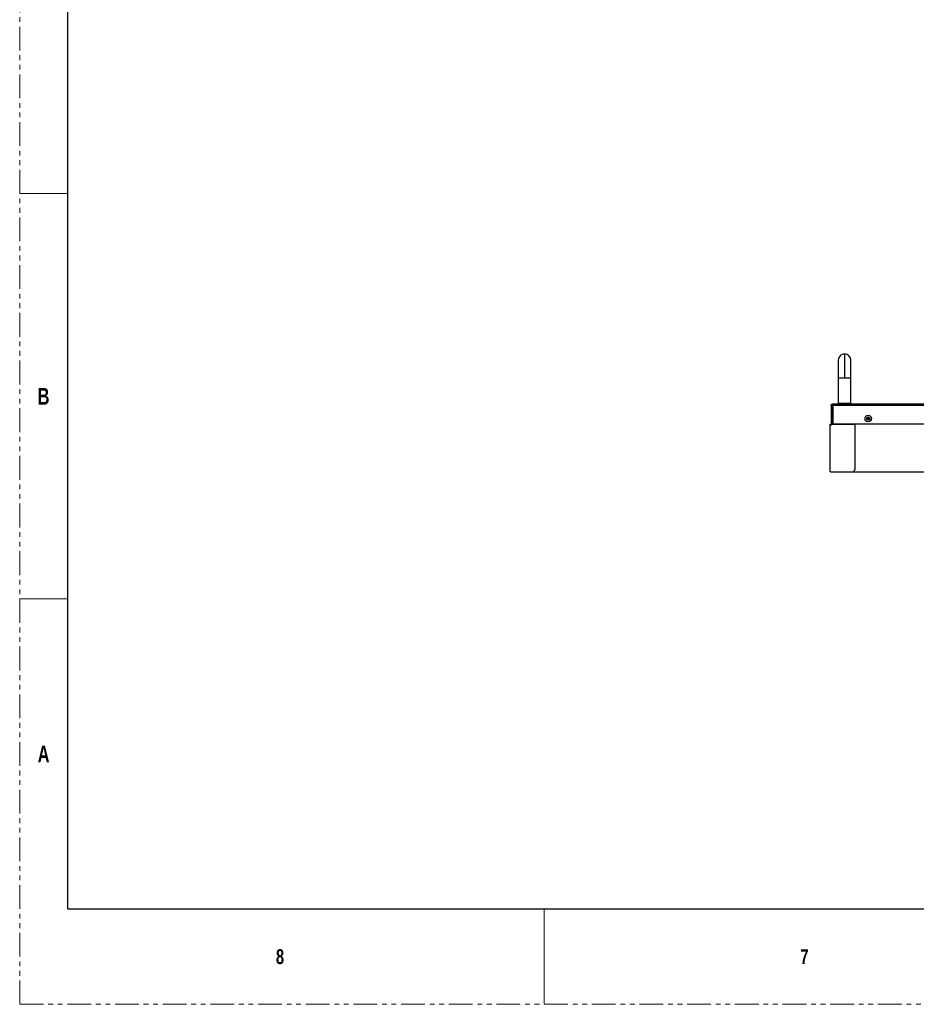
# Paper-space layout 'Sheet2' of a CAD drawing. Header units: millimetres. Extents: x 0 to 1118, y 0 to 864.
# Tile 1 of 232: x 0 to 239, y 0 to 262. Entities that reach past the tile are written whole.
import ezdxf

# ---------------------------------------------------------------- set-up
doc = ezdxf.new("R2010")
doc.units = ezdxf.units.MM
doc.linetypes.add('PHANTOM', pattern=[12.7, 6.35, -1.27, 1.27, -1.27, 1.27, -1.27])
doc.styles.add('SLDTEXTSTYLE1', font='GOTHICB.TTF', dxfattribs={"width": 0.7304})

psp = doc.layouts.new('Sheet2')

# ---------------------------------------------------------------- linework, layer by layer
at = {"color": 7, "linetype": 'PHANTOM', "lineweight": 0}
for q in [(0, 863.6), (1117.6, 0)]:
    psp.add_line((0, 0), q, dxfattribs=at)
at = {"color": 7, "linetype": 'Continuous', "lineweight": 30}
for p, q in [((12.7, 838.2), (12.7, 25.4)), ((219.7316, 173.2057), (219.7316, 166.8724)), ((218.0649, 166.8724), (218.0649, 160.0391)), ((221.3983, 160.0391), (221.3983, 166.8724)), ((218.0649, 160.0391), (218.2316, 159.8724)), ((219.7316, 160.0391), (218.0649, 160.0391)), ((221.3983, 160.0391), (219.7316, 160.0391)), ((221.2316, 159.8724), (221.3983, 160.0391)), ((216.4983, 159.5391), (216.1649, 159.5391)), ((216.1649, 159.5391), (216.1649, 154.5257)), ((618.9049, 159.8724), (216.4983, 159.8724)), ((216.4983, 159.5391), (216.4983, 159.8724)), ((216.734, 159.5391), (216.4983, 159.5391)), ((216.4983, 159.5391), (216.4983, 154.5257)), ((216.734, 159.5391), (618.6692, 159.5391)), ((216.734, 154.5257), (216.734, 159.5391)), ((216.734, 156.7391), (216.5983, 156.7391)), ((216.5983, 155.2391), (216.734, 155.2391)), ((225.6462, 156.1391), (226.4237, 156.1391)), ((225.6608, 155.8057), (226.4091, 155.8057)), ((215.8733, 154.4724), (215.8999, 154.4724)), ((215.8733, 141.9385), (215.8733, 154.2057)), ((215.8999, 154.2057), (215.8733, 154.2057)), ((215.9003, 141.9391), (215.9003, 154.2057)), ((215.9266, 154.4991), (215.9266, 154.5257)), ((215.9266, 154.5257), (216.0847, 154.5257)), ((215.9266, 154.4991), (216.0847, 154.4991)), ((216.0847, 154.5257), (216.3393, 154.5257)), ((216.0847, 154.5257), (216.0847, 154.4991)), ((216.0847, 154.4991), (216.3177, 154.4991)), ((216.1429, 154.4957), (216.3275, 154.4957)), ((222.5669, 154.4724), (216.3219, 154.4724)), ((216.3393, 154.5257), (222.5669, 154.5257)), ((387.4916, 154.5191), (222.5669, 154.5191)), ((222.5669, 142.5057), (222.5669, 154.4724)), ((387.4933, 154.4724), (222.5669, 154.4724)), ((215.8733, 141.9385), (215.8999, 141.9385)), ((215.8733, 141.8391), (215.8733, 141.9385)), ((215.8733, 141.8391), (215.8999, 141.8391)), ((215.8999, 141.8391), (215.8999, 141.9385)), ((215.8999, 141.8391), (215.9233, 141.8391)), ((215.9003, 141.9391), (216.0003, 141.8391)), ((215.9233, 141.8391), (215.9233, 141.9161)), ((215.9997, 141.8391), (215.9233, 141.9155)), ((215.9899, 141.8224), (215.9899, 141.7724)), ((215.9899, 141.8224), (619.3933, 141.8224)), ((215.9899, 141.7724), (619.3933, 141.7724)), ((215.9997, 141.8391), (216.0003, 141.8391)), ((216.0003, 141.8391), (222.2336, 141.9057)), ((220.9916, 141.8924), (220.9916, 141.8391)), ((220.9916, 141.8391), (614.3916, 141.8391)), ((222.2336, 141.9057), (222.5669, 142.5057)), ((12.7, 25.4), (1104.9, 25.4))]:
    psp.add_line(p, q, dxfattribs=at)
at = {"color": 7, "linetype": 'Continuous', "lineweight": 0}
for p, q in [((0, 215.9), (12.7, 215.9)), ((0, 107.95), (12.7, 107.95)), ((139.7, 25.4), (139.7, 0))]:
    psp.add_line(p, q, dxfattribs=at)
at = {"color": 8, "linetype": 'Continuous', "lineweight": 30}
for p, q in [((218.0649, 166.8724), (219.7316, 166.8724)), ((219.7316, 166.8724), (221.3983, 166.8724)), ((216.5983, 156.7391), (216.5983, 155.2391))]:
    psp.add_line(p, q, dxfattribs=at)
at = {"color": 7, "linetype": 'Continuous', "lineweight": 30}
for radius in [0.85, 0.4167]:
    psp.add_circle((226.0349, 155.9891), radius, dxfattribs=at)
for centre, radius, start, end in [((219.7316, 171.5391), 1.6667, 90, 180.019558), ((219.7316, 171.5391), 1.6667, 0.018976, 90), ((216.5983, 156.8391), 0.1, 180, 270), ((216.5983, 155.1391), 0.1, 90, 180)]:
    psp.add_arc(centre, radius, start, end, dxfattribs=at)
for points, knots in [([(218.0649, 171.5391), (218.0649, 171.5203), (218.0649, 171.4822), (218.0649, 171.1724), (218.0649, 170.6824), (218.0649, 170.0277), (218.0649, 169.2664), (218.0649, 168.457), (218.0649, 167.6536), (218.0649, 167.125), (218.0649, 166.8724)], [0, 0, 0, 0, 0.12967206, 0.26373412, 0.39919215, 0.53285588, 0.6617648, 0.78353824, 0.89656283, 1, 1, 1, 1]), ([(221.3983, 166.8724), (221.3983, 167.0616), (221.3983, 167.4763), (221.3983, 168.1439), (221.3983, 168.8896), (221.3983, 169.6703), (221.3983, 170.4171), (221.3983, 171.0339), (221.3983, 171.4576), (221.3983, 171.5119), (221.3983, 171.5391)], [0, 0, 0, 0, 0.07751866, 0.16993365, 0.27798511, 0.40159926, 0.53940177, 0.68835563, 0.84378905, 1, 1, 1, 1]), ([(216.1649, 159.5391), (216.1699, 159.5827), (216.18, 159.6701), (216.257, 159.7803), (216.3672, 159.8574), (216.4546, 159.8674), (216.4983, 159.8724)], [0, 0, 0, 0, 0.24999749, 0.49998369, 0.74998694, 1, 1, 1, 1]), ([(216.4983, 159.8724), (216.5179, 159.8674), (216.5572, 159.8574), (216.6161, 159.7803), (216.675, 159.6701), (216.7143, 159.5827), (216.734, 159.5391)], [0, 0, 0, 0, 0.24999138, 0.49999565, 0.75000048, 1, 1, 1, 1]), ([(215.8733, 154.4724), (215.874, 154.4793), (215.8756, 154.4931), (215.8877, 154.5107), (215.9054, 154.5232), (215.9195, 154.5249), (215.9266, 154.5257)], [0, 0, 0, 0, 0.24738498, 0.49646665, 0.74731591, 1, 1, 1, 1]), ([(215.8733, 154.2057), (215.8733, 154.2093), (215.8733, 154.2166), (215.8733, 154.2735), (215.8733, 154.3581), (215.8733, 154.4343), (215.8733, 154.4724)], [0, 0, 0, 0, 0.25000969, 0.50000582, 0.7500045, 1, 1, 1, 1]), ([(215.9003, 154.2057), (215.8967, 154.2057), (215.8896, 154.2057), (215.8807, 154.2057), (215.8745, 154.2057), (215.8737, 154.2057), (215.8733, 154.2057)], [0, 0, 0, 0, 0.24999917, 0.50004236, 0.7499547, 1, 1, 1, 1]), ([(215.8999, 154.4724), (215.9003, 154.4758), (215.9011, 154.4827), (215.9071, 154.4915), (215.9159, 154.4978), (215.923, 154.4986), (215.9266, 154.4991)], [0, 0, 0, 0, 0.25013286, 0.49994783, 0.75001843, 1, 1, 1, 1]), ([(215.8999, 154.2057), (215.8999, 154.2093), (215.8999, 154.2166), (215.8999, 154.2735), (215.8999, 154.3581), (215.8999, 154.4343), (215.8999, 154.4724)], [0, 0, 0, 0, 0.25000969, 0.50000582, 0.7500045, 1, 1, 1, 1]), ([(215.9003, 154.2057), (215.9002, 154.2057), (215.9001, 154.2057), (215.9001, 154.2057), (215.9, 154.2057), (215.9, 154.2057), (215.9, 154.2057), (215.8999, 154.2057), (215.8999, 154.2057)], [0, 0, 0, 0, 0.26686618, 0.38621236, 0.49295884, 0.61378764, 0.73313382, 1, 1, 1, 1]), ([(216.3219, 154.4724), (216.2999, 154.4343), (216.2558, 154.358), (216.1526, 154.2734), (216.0319, 154.2164), (215.9442, 154.2093), (215.9003, 154.2057)], [0, 0, 0, 0, 0.249997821, 0.500001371, 0.749986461, 1, 1, 1, 1]), ([(215.9233, 154.4724), (215.9236, 154.4754), (215.9243, 154.4816), (215.9297, 154.4893), (215.9374, 154.4947), (215.9435, 154.4954), (215.9466, 154.4957)], [0, 0, 0, 0, 0.24997128, 0.50013731, 0.75018957, 1, 1, 1, 1]), ([(216.3214, 154.4724), (216.3228, 154.4787), (216.3248, 154.487), (216.3265, 154.494), (216.3269, 154.4957)], [0, 0, 0, 0, 0.75361062, 1, 1, 1, 1]), ([(216.3393, 154.5257), (216.338, 154.5249), (216.3354, 154.5232), (216.3312, 154.5107), (216.3267, 154.4931), (216.3235, 154.4793), (216.3219, 154.4724)], [0, 0, 0, 0, 0.25268921, 0.50354355, 0.75260559, 1, 1, 1, 1]), ([(216.3393, 154.4991), (216.338, 154.4986), (216.3354, 154.4978), (216.3312, 154.4915), (216.3267, 154.4827), (216.3235, 154.4758), (216.3219, 154.4724)], [0, 0, 0, 0, 0.24999476, 0.49990968, 0.74976149, 1, 1, 1, 1]), ([(220.9916, 154.4724), (220.9916, 154.4759), (220.9916, 154.4829), (220.9916, 154.4917), (220.9916, 154.4978), (220.9916, 154.4987), (220.9916, 154.4991)], [0, 0, 0, 0, 0.24999322, 0.50001933, 0.75005368, 1, 1, 1, 1]), ([(222.5669, 154.4724), (222.5669, 154.4794), (222.5669, 154.4934), (222.5669, 154.511), (222.5669, 154.5233), (222.5669, 154.5249), (222.5669, 154.5257)], [0, 0, 0, 0, 0.25000995, 0.50002951, 0.75005732, 1, 1, 1, 1]), ([(215.8733, 141.9385), (215.8737, 141.9386), (215.8745, 141.9387), (215.8807, 141.9388), (215.8896, 141.9389), (215.8967, 141.939), (215.9003, 141.9391)], [0, 0, 0, 0, 0.2500453, 0.49995765, 0.75000083, 1, 1, 1, 1]), ([(215.8999, 141.9385), (215.8999, 141.9386), (215.9, 141.9387), (215.9, 141.9388), (215.9001, 141.9389), (215.9002, 141.939), (215.9003, 141.9391)], [0, 0, 0, 0, 0.2527029, 0.49150163, 0.7566174, 1, 1, 1, 1])]:
    psp.add_open_spline(points, degree=3, knots=knots, dxfattribs=at)

# ---------------------------------------------------------------- texts
at = {"color": 7, "linetype": 'Continuous', "lineweight": 0, "attachment_point": 1, "style": 'SLDTEXTSTYLE1'}
for s, insert, char_height in [('B', (4.7942, 164.1456), 4.445), ('A', (4.7942, 68.8956), 4.445), ('8', (68.2625, 14.6827), 3.9688), ('7', (207.9625, 14.6827), 3.9688)]:
    psp.add_mtext(s, dxfattribs=dict(at, insert=insert, char_height=char_height))

doc.saveas('drawing.dxf')
